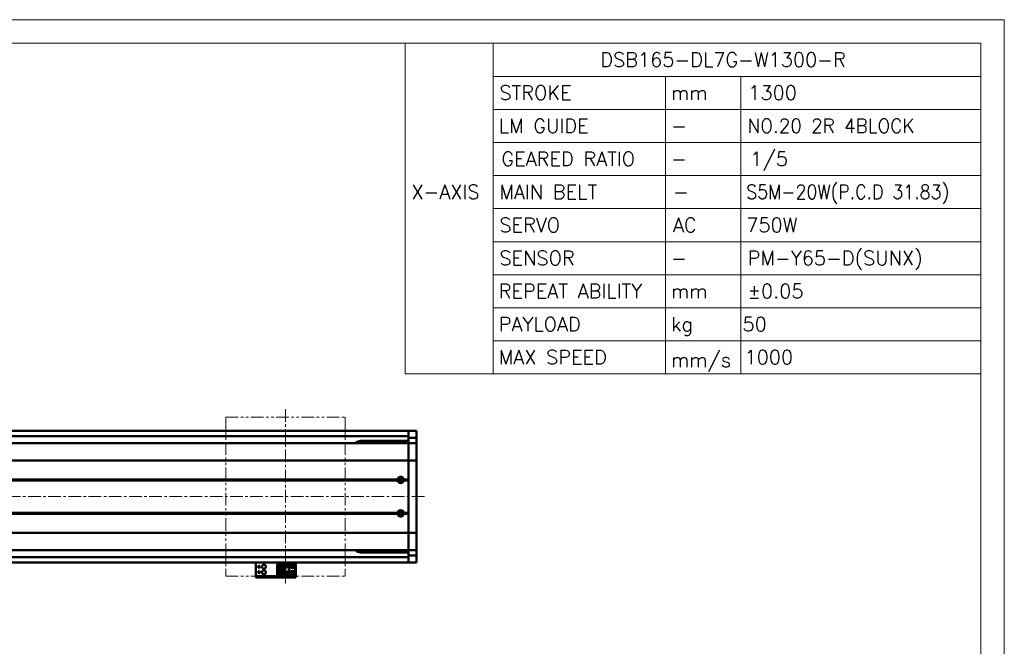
# Model space of a CAD drawing. Header units: millimetres. Extents: x 46891 to 51038, y 6223 to 10291.
# Tile 6 of 6: x 49800 to 51038, y 9504 to 10291. Entities that reach past the tile are written whole.
import ezdxf

# ---------------------------------------------------------------- set-up
doc = ezdxf.new("R2010")
doc.units = ezdxf.units.MM
doc.header["$LTSCALE"] = 0.5
doc.linetypes.add('CENTER', pattern=[50.8, 31.75, -6.35, 6.35, -6.35])
doc.linetypes.add('PHANTOM', pattern=[63.5, 31.75, -6.35, 6.35, -6.35, 6.35, -6.35])
doc.layers.get('0').update_dxf_attribs({"lineweight": 20})
doc.layers.add('1', color=1, linetype='CENTER', lineweight=13)
doc.layers.add('외형선(ISO)', color=7, linetype='Continuous', lineweight=50)
doc.styles.add('DSR TEXT', font='romans.shx', dxfattribs={"bigfont": 'whgtxt.shx'})

# ---------------------------------------------------------------- blocks, each defined once
blk = doc.blocks.new('A$C1C1952E1')
for p, q in [((293, 292), (293, 222)), ((311.67, 292), (311.67, 222)), ((311.67, 285), (415, 285)), ((348.18, 285), (348.18, 222)), ((364.13, 285), (364.13, 222)), ((311.67, 278), (415, 278)), ((311.67, 271), (415, 271)), ((311.67, 264), (415, 264)), ((311.67, 257), (415, 257)), ((311.67, 250), (415, 250)), ((311.67, 243), (415, 243)), ((311.67, 236), (415, 236)), ((311.67, 229), (415, 229)), ((293, 222), (415, 222))]:
    blk.add_line(p, q)
at = {"color": 1}
blk.add_lwpolyline([(0, 0), (420, 0), (420, 297), (0, 297)], close=True, dxfattribs=at)
at = {"color": 3}
blk.add_lwpolyline([(5, 5), (415, 5), (415, 292), (5, 292)], close=True, dxfattribs=at)

msp = doc.modelspace()

# ---------------------------------------------------------------- linework, layer by layer
at = {"color": 6, "linetype": 'PHANTOM'}
for p, q in [((50059.29456, 9791.76652), (50209.29456, 9791.76652)), ((50059.29456, 9791.76652), (50059.29456, 9591.76652)), ((50209.29456, 9791.76652), (50209.29456, 9591.76652)), ((50059.29456, 9591.76652), (50209.29456, 9591.76652))]:
    msp.add_line(p, q, dxfattribs=at)
at = {"layer": '1'}
for p, q in [((50134.29456, 9801.76652), (50134.29456, 9581.76652)), ((50309.29456, 9691.76652), (48619.29456, 9691.76652))]:
    msp.add_line(p, q, dxfattribs=at)
at = {"layer": '외형선(ISO)'}
for p, q in [((48909.29456, 9774.26652), (50289.29456, 9774.26652)), ((48909.29456, 9767.76652), (50289.29456, 9767.76652)), ((50289.29456, 9771.26652), (50289.29456, 9774.26652)), ((50289.29456, 9774.26652), (50299.29456, 9774.26652)), ((50289.29456, 9774.26652), (50289.29456, 9771.26652)), ((50289.29456, 9771.26652), (50289.29456, 9768.76652)), ((50289.29456, 9768.32692), (50289.29456, 9771.26652)), ((50289.29456, 9765.52688), (50289.29456, 9768.32692)), ((50299.29456, 9771.26652), (50299.29456, 9774.26652)), ((50299.29456, 9771.26652), (50299.29456, 9768.32692)), ((50299.29456, 9768.32692), (50299.29456, 9765.52688)), ((50289.29456, 9758.76652), (48639.29456, 9758.76652)), ((50229.29456, 9761.76652), (50289.29456, 9761.76652)), ((50289.29456, 9758.83317), (50289.29456, 9765.52688)), ((50289.29456, 9765.52688), (50299.29456, 9765.52688)), ((50289.29456, 9758.76652), (50289.29456, 9758.83317)), ((50289.29456, 9758.83317), (50299.29456, 9758.83317)), ((50289.29456, 9758.76652), (50289.29456, 9756.07016)), ((50289.29456, 9758.76652), (50299.29456, 9758.76652)), ((50289.29456, 9756.07016), (50289.29456, 9758.76652)), ((50289.29456, 9756.07016), (50289.29456, 9737.46204)), ((50289.29456, 9737.46204), (50289.29456, 9756.07016)), ((50299.29456, 9765.52688), (50299.29456, 9758.83317)), ((50299.29456, 9758.83317), (50299.29456, 9758.76652)), ((50299.29456, 9756.07016), (50299.29456, 9758.76652)), ((50299.29456, 9737.46204), (50299.29456, 9756.07016)), ((50289.29456, 9736.99393), (48639.29456, 9736.99393)), ((50289.29456, 9736.99393), (50289.29456, 9737.46204)), ((50289.29456, 9737.46204), (50289.29456, 9736.99393)), ((50289.29456, 9736.99393), (50289.29456, 9734.99393)), ((50289.29456, 9736.99393), (50299.29456, 9736.99393)), ((50289.29456, 9734.99393), (50289.29456, 9736.99393)), ((50289.29456, 9648.53911), (50289.29456, 9734.99393)), ((50289.29456, 9734.99393), (50289.29456, 9713.26652)), ((50299.29456, 9737.46204), (50299.29456, 9736.99393)), ((50299.29456, 9734.99393), (50299.29456, 9736.99393)), ((50299.29456, 9734.99393), (50299.29456, 9648.53911)), ((50275.79456, 9712.76652), (48652.79456, 9712.76652)), ((50275.32593, 9713.26652), (48653.26318, 9713.26652)), ((50275.32593, 9712.26652), (48653.26318, 9712.26652)), ((50289.29456, 9712.76652), (50282.79456, 9712.76652)), ((50289.29456, 9713.26652), (50283.26318, 9713.26652)), ((50289.29456, 9712.26652), (50283.26318, 9712.26652)), ((50289.29456, 9712.26652), (50289.29456, 9671.26652)), ((50275.79456, 9670.76652), (48652.79456, 9670.76652)), ((50275.32593, 9671.26652), (48653.26318, 9671.26652)), ((50275.32593, 9670.26652), (48653.26318, 9670.26652)), ((50289.29456, 9670.76652), (50282.79456, 9670.76652)), ((50289.29456, 9671.26652), (50283.26318, 9671.26652)), ((50289.29456, 9670.26652), (50283.26318, 9670.26652)), ((50289.29456, 9670.26652), (50289.29456, 9648.53911)), ((50289.29456, 9646.53911), (48639.29456, 9646.53911)), ((50289.29456, 9648.53911), (50289.29456, 9646.53911)), ((50289.29456, 9646.53911), (50289.29456, 9648.53911)), ((50289.29456, 9646.071), (50289.29456, 9646.53911)), ((50289.29456, 9646.53911), (50299.29456, 9646.53911)), ((50289.29456, 9646.53911), (50289.29456, 9646.071)), ((50289.29456, 9646.071), (50289.29456, 9627.46288)), ((50289.29456, 9627.46288), (50289.29456, 9646.071)), ((50299.29456, 9646.53911), (50299.29456, 9648.53911)), ((50299.29456, 9646.53911), (50299.29456, 9646.071)), ((50299.29456, 9627.46288), (50299.29456, 9646.071)), ((50289.29456, 9624.76652), (48639.29456, 9624.76652)), ((50289.29456, 9621.76652), (50229.29456, 9621.76652)), ((50289.29456, 9627.46288), (50289.29456, 9624.76652)), ((50289.29456, 9624.76652), (50289.29456, 9627.46288)), ((50289.29456, 9624.69986), (50289.29456, 9624.76652)), ((50289.29456, 9624.76652), (50299.29456, 9624.76652)), ((50289.29456, 9618.00616), (50289.29456, 9624.69986)), ((50289.29456, 9624.69986), (50299.29456, 9624.69986)), ((50289.29456, 9615.20612), (50289.29456, 9618.00616)), ((50289.29456, 9618.00616), (50299.29456, 9618.00616)), ((50299.29456, 9624.76652), (50299.29456, 9627.46288)), ((50299.29456, 9624.76652), (50299.29456, 9624.69986)), ((50299.29456, 9624.69986), (50299.29456, 9618.00616)), ((50299.29456, 9618.00616), (50299.29456, 9615.20612)), ((48909.29456, 9615.76652), (50289.29456, 9615.76652)), ((48909.29456, 9609.26652), (50289.29456, 9609.26652)), ((50097.29456, 9609.26652), (50097.29456, 9607.26654)), ((50097.29456, 9592.36654), (50097.29456, 9607.26654)), ((50124.09456, 9606.96653), (50133.29456, 9606.96653)), ((50124.09456, 9606.16653), (50124.09456, 9606.96653)), ((50132.39456, 9606.16653), (50124.09456, 9606.16653)), ((50124.09456, 9605.66654), (50124.09456, 9606.16653)), ((50124.09456, 9605.66654), (50124.09456, 9603.06654)), ((50131.89456, 9605.66654), (50124.09456, 9605.66654)), ((50132.39456, 9606.16653), (50131.89456, 9605.66654)), ((50131.89456, 9594.86654), (50131.89456, 9605.66654)), ((50132.39456, 9594.36653), (50132.39456, 9606.16653)), ((50133.29456, 9606.96655), (50133.29456, 9603.26655)), ((50133.29456, 9606.96655), (50139.29456, 9606.96655)), ((50135.69456, 9605.46655), (50136.29456, 9604.26655)), ((50135.89456, 9605.46655), (50135.69456, 9605.46655)), ((50135.89456, 9605.86655), (50135.89456, 9605.46655)), ((50136.69456, 9605.86655), (50135.89456, 9605.86655)), ((50136.29456, 9604.26655), (50136.89456, 9605.46655)), ((50136.69456, 9605.46655), (50136.69456, 9605.86655)), ((50136.89456, 9605.46655), (50136.69456, 9605.46655)), ((50139.29456, 9606.96655), (50139.29456, 9603.26655)), ((50144.79456, 9606.96653), (50139.29456, 9606.96653)), ((50146.79456, 9604.96653), (50146.79456, 9595.56653)), ((50147.29456, 9607.26654), (50147.29456, 9609.26652)), ((50147.29456, 9607.26654), (50147.29456, 9592.36654)), ((50289.29456, 9612.26652), (50289.29456, 9615.20612)), ((50289.29456, 9614.76652), (50289.29456, 9612.26652)), ((50289.29456, 9609.26652), (50289.29456, 9612.26652)), ((50289.29456, 9612.26652), (50289.29456, 9609.26652)), ((50289.29456, 9609.26652), (50299.29456, 9609.26652)), ((50299.29456, 9615.20612), (50299.29456, 9612.26652)), ((50299.29456, 9609.26652), (50299.29456, 9612.26652)), ((50130.29456, 9603.06654), (50124.09456, 9603.06654)), ((50124.09456, 9603.06653), (50124.09456, 9597.46654)), ((50124.09456, 9597.46654), (50124.09456, 9594.86654)), ((50124.09456, 9597.46654), (50130.29456, 9597.46654)), ((50124.09456, 9594.36653), (50124.09456, 9594.86654)), ((50124.09456, 9594.86654), (50131.89456, 9594.86654)), ((50124.09456, 9594.36653), (50132.39456, 9594.36653)), ((50124.09456, 9593.56653), (50124.09456, 9594.36653)), ((50124.09456, 9593.56653), (50133.29456, 9593.56653)), ((50124.09456, 9593.56652), (50139.29456, 9593.56652)), ((50125.39456, 9597.46654), (50125.39456, 9603.06654)), ((50125.89456, 9602.71653), (50125.89456, 9603.06653)), ((50125.89456, 9602.71653), (50125.89456, 9597.81653)), ((50130.29456, 9602.71653), (50125.89456, 9602.71653)), ((50125.89456, 9597.81653), (50130.29456, 9597.81653)), ((50125.89456, 9597.46653), (50125.89456, 9597.81653)), ((50128.69456, 9601.06653), (50126.85456, 9601.06653)), ((50126.85456, 9601.06653), (50126.85456, 9599.46653)), ((50126.85456, 9599.46653), (50128.69456, 9599.46653)), ((50128.69456, 9599.46653), (50128.69456, 9601.06653)), ((50130.29456, 9597.46654), (50130.29456, 9603.06654)), ((50132.39456, 9594.36653), (50131.89456, 9594.86654)), ((50133.29456, 9603.26655), (50139.29456, 9603.26655)), ((50133.29456, 9597.26655), (50133.29456, 9603.26653)), ((50133.79456, 9603.26653), (50133.29456, 9603.26653)), ((50133.29456, 9597.26655), (50133.29456, 9593.56655)), ((50133.29456, 9597.26655), (50139.29456, 9597.26655)), ((50133.29456, 9593.56655), (50139.29456, 9593.56655)), ((50133.79456, 9603.26653), (50134.09456, 9603.26654)), ((50133.79456, 9597.26655), (50133.79456, 9603.26653)), ((50134.09456, 9603.26654), (50138.49456, 9603.26654)), ((50134.09456, 9603.26654), (50134.09456, 9597.26655)), ((50135.69456, 9595.86655), (50136.29456, 9594.66655)), ((50135.89456, 9595.86655), (50135.69456, 9595.86655)), ((50135.89456, 9596.26655), (50135.89456, 9595.86655)), ((50136.69456, 9596.26655), (50135.89456, 9596.26655)), ((50136.29456, 9594.66655), (50136.89456, 9595.86655)), ((50136.69456, 9595.86655), (50136.69456, 9596.26655)), ((50136.89456, 9595.86655), (50136.69456, 9595.86655)), ((50138.49456, 9597.26655), (50138.49456, 9603.26654)), ((50138.49456, 9603.26654), (50138.79456, 9603.26653)), ((50139.29456, 9603.26653), (50138.79456, 9603.26653)), ((50138.79456, 9603.26653), (50138.79456, 9597.26655)), ((50139.29456, 9597.26655), (50139.29456, 9603.26653)), ((50139.29456, 9597.26655), (50139.29456, 9593.56655)), ((50139.29456, 9593.56655), (50139.29456, 9593.56653)), ((50144.79456, 9593.56653), (50139.29456, 9593.56653)), ((50097.29456, 9591.86656), (50097.29456, 9592.36654)), ((50097.29456, 9591.86656), (50097.29456, 9590.26656)), ((50097.29456, 9590.26654), (50097.29456, 9590.26656)), ((50097.29456, 9590.26654), (50147.29456, 9590.26654)), ((50100.29456, 9591.86657), (50144.29456, 9591.86657)), ((50100.29456, 9590.26657), (50144.29456, 9590.26657)), ((50147.29456, 9592.36654), (50147.29456, 9591.86656)), ((50147.29456, 9590.26656), (50147.29456, 9591.86656))]:
    msp.add_line(p, q, dxfattribs=at)
for centre, radius in [((50279.29456, 9712.76652), 2.25), ((50279.29456, 9712.76652), 1.621), ((50279.29456, 9670.76652), 2.25), ((50279.29456, 9670.76652), 1.621), ((50101.29456, 9603.76652), 1.2295), ((50107.29456, 9603.76652), 2.5), ((50143.29456, 9603.76653), 1.75), ((50143.29456, 9603.76652), 1.2295), ((50101.29456, 9596.76652), 1.2295), ((50107.29456, 9596.76652), 2.5), ((50143.29456, 9596.76653), 1.75), ((50143.29456, 9596.76652), 1.2295)]:
    msp.add_circle(centre, radius, dxfattribs=at)
for centre, radius, start, end in [((50229.29456, 9751.76652), 10, 90, 135.57299615), ((50279.29456, 9712.76652), 4, 7.18075578, 172.81924422), ((50279.29456, 9712.76652), 4, 187.18075578, 352.81924422), ((50279.29456, 9670.76652), 4, 7.18075578, 172.81924422), ((50279.29456, 9670.76652), 4, 187.18075589, 352.81924411), ((50229.29456, 9631.76652), 10, 224.42700414, 270), ((50144.79456, 9604.96653), 2, 0, 90), ((50144.79456, 9595.56653), 2, 270, 0)]:
    msp.add_arc(centre, radius, start, end, dxfattribs=at)
for centre, major_axis, start_param, end_param in [((50100.29456, 9591.86656), (-3, 0), 4.7123889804, 6.2830073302), ((50100.29456, 9590.26656), (-3, 0), 4.7122113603, 6.2828300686), ((50144.29456, 9590.26656), (3, 0), 6.2830075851, 7.853981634), ((50144.29456, 9591.86656), (3, 0), 6.2828305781, 7.8538042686)]:
    msp.add_ellipse(centre, major_axis=major_axis, ratio=0.00001, start_param=start_param, end_param=end_param, dxfattribs=at)
for points in [[(50275.79456, 9712.76652), (50275.56024, 9713.00083), (50275.32593, 9713.26652)], [(50275.32593, 9712.26652), (50275.56024, 9712.53221), (50275.79456, 9712.76652)], [(50283.26318, 9713.26652), (50283.02887, 9713.00083), (50282.79456, 9712.76652)], [(50282.79456, 9712.76652), (50283.02887, 9712.53221), (50283.26318, 9712.26652)], [(50275.79456, 9670.76652), (50275.56024, 9671.00083), (50275.32593, 9671.26652)], [(50275.32593, 9670.26652), (50275.56024, 9670.53221), (50275.79456, 9670.76652)], [(50283.26318, 9671.26652), (50283.02887, 9671.00083), (50282.79456, 9670.76652)], [(50282.79456, 9670.76652), (50283.02887, 9670.53221), (50283.26318, 9670.26652)]]:
    msp.add_open_spline(points, degree=2, dxfattribs=at)

# ---------------------------------------------------------------- block references
at = {"xscale": 5.931900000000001, "yscale": 5.931900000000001, "zscale": 5.931900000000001}
msp.add_blockref('A$C1C1952E1', (48546.67132, 8528.99552), dxfattribs=at)

# ---------------------------------------------------------------- texts
at = {"color": 3, "style": 'DSR TEXT'}
for s, height, p in [('DSB165-DL7G-W1300-R', 17.8273368, (50530.12698, 10231.6836)), ('STROKE', 17.827337, (50403.31091, 10190.1603)), ('LM GUIDE', 17.827337, (50402.46199, 10148.637)), ('X-AXIS', 17.827337, (50292.71252, 10065.5904)), ('MAIN BELT', 17.827337, (50403.31091, 10065.5904)), ('SERVO', 17.827337, (50403.31091, 10024.0671)), ('SENSOR', 17.827337, (50403.31091, 9982.5438)), ('REPEAT ABILITY', 17.8273368, (50402.46199, 9941.0205)), ('PAYLOAD', 17.827337, (50402.46199, 9899.4972)), ('MAX SPEED', 17.827337, (50402.46199, 9857.9739))]:
    msp.add_text(s, height=height, dxfattribs=at).set_placement(p)
at = {"color": 7, "style": 'DSR TEXT'}
for s, height, p in [('mm', 17.827337, (50619.05026, 10190.1603)), ('1300', 17.827337, (50716.22243, 10190.1603)), ('-', 17.82734, (50619.05026, 10148.637)), ('-', 17.82734, (50619.05026, 10107.1137)), ('-', 17.82734, (50621.59703, 10065.5904)), ('AC', 17.827337, (50621.59703, 10024.0671)), ('750W', 17.827337, (50713.67567, 10024.0671)), ('PM-Y65-D(SUNX)', 17.8273368, (50715.37351, 9982.5438)), ('-', 17.82734, (50619.05026, 9982.5438)), ('mm', 17.827337, (50619.05026, 9941.0205)), ('±0.05', 17.827337, (50715.37351, 9941.0205)), ('kg', 17.827337, (50619.05026, 9899.4972)), ('50', 17.827337, (50708.95049, 9899.4972)), ('mm/s', 17.827337, (50619.05026, 9854.57822)), ('1000', 17.827337, (50711.49725, 9857.9739))]:
    msp.add_text(s, height=height, dxfattribs=at).set_placement(p)
for s, width, p in [('NO.20 2R 4BLOCK', 0.95, (50715.37351, 10148.637)), ('S5M-20W(P.C.D 31.83)', 0.9, (50713.67567, 10065.5904))]:
    msp.add_text(s, height=17.8273368, dxfattribs=dict(at, width=width)).set_placement(p)
at = {"color": 3, "insert": (50405.85767, 10124.94104), "char_height": 17.8273368, "attachment_point": 1, "style": 'DSR TEXT'}
msp.add_mtext('GEARED RATIO', dxfattribs=at)
at = {"color": 7, "insert": (50718.76919, 10124.94104), "char_height": 17.827337, "attachment_point": 1, "style": 'DSR TEXT'}
msp.add_mtext('1/5', dxfattribs=at)

doc.saveas('drawing.dxf')
